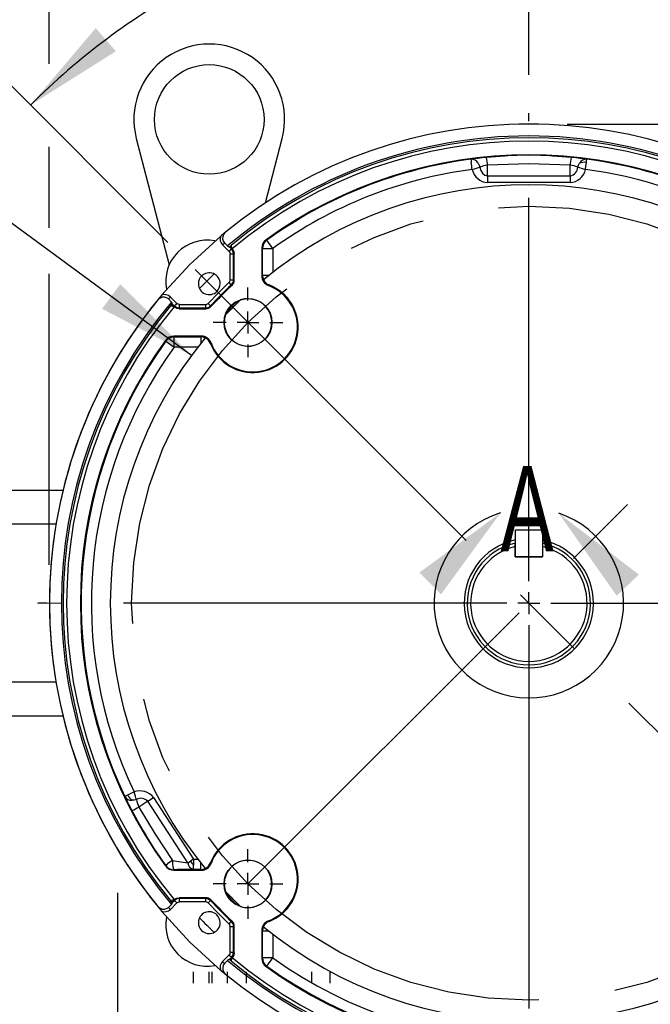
# Model space of a CAD drawing. Header units: inches. Extents: x 0 to 77, y 0 to 59.5.
# Tile 13 of 22: x 56.1 to 61.8, y 17.2 to 26.2. Entities that reach past the tile are written whole.
import ezdxf

# ---------------------------------------------------------------- set-up
doc = ezdxf.new("R2010")
doc.units = ezdxf.units.IN
doc.header["$LTSCALE"] = 7
doc.header["$MEASUREMENT"] = 0
doc.linetypes.add('CENTERX2', pattern=[0.8, 0.5, -0.1, 0.1, -0.1])
doc.linetypes.add('HIDDEN', pattern=[0.075, 0.05, -0.025])
doc.layers.add('CENTER', color=40, linetype='CENTERX2')
doc.layers.add('HIDDEN', color=102, linetype='HIDDEN')
doc.layers.add('DIMENSIONS', color=140, linetype='Continuous', lineweight=25)
doc.layers.add('TEXT', color=140, linetype='Continuous', lineweight=25)
doc.styles.add('SLDTEXTSTYLE0', font='TXT', dxfattribs={"width": 0.7})
doc.dimstyles.new('SLDDIMSTYLE0', dxfattribs={"dimtxt": 0.518519, "dimasz": 0.91, "dimexe": 0, "dimexo": 0.0625, "dimgap": 0.12963, "dimtad": 0, "dimtih": 1, "dimtoh": 1, "dimrnd": 1e-09, "dimzin": 12, "dimdsep": 46, "dimtxsty": 'SLDTEXTSTYLE0', "dimsah": 1, "dimcen": 0, "dimadec": 0, "dimazin": 3, "dimtfac": 1, "dimtofl": 0, "dimtmove": 0, "dimatfit": 3, "dimfxl": 0, "dimfrac": 2, "dimtolj": 1, "dimtzin": 12, "dimarcsym": 0})
doc.dimstyles.new('SLDDIMSTYLE1', dxfattribs={"dimtxt": 0.518519, "dimasz": 0.91, "dimexe": 0, "dimexo": 0.0625, "dimgap": 0.12963, "dimtad": 0, "dimtih": 1, "dimtoh": 1, "dimrnd": 1e-09, "dimdsep": 46, "dimtxsty": 'SLDTEXTSTYLE0', "dimsah": 1, "dimcen": 0.09, "dimadec": 0, "dimazin": 2, "dimtfac": 1, "dimtmove": 0, "dimatfit": 0, "dimfxl": 0, "dimfrac": 2, "dimtolj": 1, "dimtzin": 12, "dimarcsym": 0})
doc.dimstyles.new('SLDDIMSTYLE2', dxfattribs={"dimtxt": 0.518519, "dimasz": 0.91, "dimexe": 0, "dimexo": 0.0625, "dimgap": 0.12963, "dimtad": 0, "dimtih": 1, "dimtoh": 1, "dimrnd": 1e-09, "dimzin": 12, "dimdsep": 46, "dimtxsty": 'SLDTEXTSTYLE0', "dimsah": 1, "dimcen": 0.09, "dimadec": 0, "dimazin": 3, "dimtfac": 1, "dimtofl": 0, "dimtmove": 0, "dimatfit": 3, "dimfxl": 0, "dimfrac": 2, "dimtolj": 1, "dimtzin": 12, "dimarcsym": 0})
doc.dimstyles.new('SLDDIMSTYLE3', dxfattribs={"dimtxt": 0.518519, "dimasz": 0.91, "dimexe": 0, "dimexo": 0.0625, "dimgap": 0.12963, "dimtad": 0, "dimtih": 1, "dimtoh": 1, "dimdec": 4, "dimlfac": 7, "dimzin": 12, "dimdsep": 46, "dimtxsty": 'SLDTEXTSTYLE0', "dimsah": 1, "dimcen": 0.09, "dimadec": 0, "dimazin": 3, "dimtfac": 1, "dimtdec": 0, "dimtofl": 0, "dimtmove": 0, "dimatfit": 3, "dimfxl": 0, "dimfrac": 2, "dimtolj": 1, "dimtzin": 12, "dimarcsym": 0})
doc.dimstyles.new('SLDDIMSTYLE4', dxfattribs={"dimtxt": 0.518519, "dimasz": 0.91, "dimexe": 0, "dimexo": 0.0625, "dimgap": 0.12963, "dimtad": 0, "dimtih": 1, "dimtoh": 1, "dimrnd": 1e-09, "dimzin": 12, "dimdsep": 46, "dimtxsty": 'SLDTEXTSTYLE0', "dimsah": 1, "dimcen": 0.09, "dimadec": 0, "dimazin": 3, "dimtfac": 1, "dimtmove": 0, "dimatfit": 0, "dimfxl": 0, "dimfrac": 2, "dimtolj": 1, "dimtzin": 12, "dimarcsym": 0})
doc.dimstyles.new('SLDDIMSTYLE5', dxfattribs={"dimtxt": 0.518519, "dimasz": 0.91, "dimexe": 0, "dimexo": 0.0625, "dimgap": 0.12963, "dimtad": 0, "dimtih": 1, "dimtoh": 1, "dimrnd": 1e-09, "dimzin": 12, "dimdsep": 46, "dimtxsty": 'SLDTEXTSTYLE0', "dimsah": 1, "dimcen": 0, "dimadec": 0, "dimazin": 3, "dimtfac": 1, "dimtofl": 0, "dimtmove": 0, "dimatfit": 3, "dimfxl": 0, "dimfrac": 2, "dimtolj": 1, "dimtzin": 12, "dimarcsym": 0})

# ---------------------------------------------------------------- blocks, each defined once
blk = doc.blocks.new('_D')
at = {"layer": 'DIMENSIONS'}
for p, q in [((66.2958, 22.8158), (66.1216, 22.8158)), ((66.1216, 22.8158), (66.1216, 21.9912)), ((68.2683, 22.8158), (68.4425, 22.8158)), ((68.4425, 22.8158), (68.4425, 21.9912)), ((64.2296, 21.7839), (65.2694, 22.0625)), ((65.2694, 22.0625), (65.5099, 22.0625)), ((66.1216, 21.9912), (66.2958, 21.9912)), ((68.4425, 21.9912), (68.2683, 21.9912))]:
    blk.add_line(p, q, dxfattribs=at)
blk.add_solid([(64.2296, 21.7839), (65.1448, 21.8842), (65.0723, 22.1547)], dxfattribs=at)
at = {"layer": 'DIMENSIONS', "char_height": 0.51852, "attachment_point": 1, "style": 'SLDTEXTSTYLE0'}
for s, insert in [('%%c', (66.1198, 23.6003)), ('7.25', (66.9032, 23.6003)), ('184.2', (66.2958, 22.6596)), ('B.C.', (66.5655, 21.7189))]:
    blk.add_mtext(s, dxfattribs=dict(at, insert=insert))
blk = doc.blocks.new('_D_1')
at = {"layer": 'DIMENSIONS'}
for p, q in [((69.2813, 27.7655), (69.1072, 27.7655)), ((69.1072, 27.7655), (69.1072, 26.9409)), ((70.8225, 27.7655), (70.9967, 27.7655)), ((70.9967, 27.7655), (70.9967, 26.9409)), ((71.758, 27.7665), (72.4361, 27.7665)), ((72.4361, 27.7665), (72.4361, 25.9507)), ((69.1072, 26.9409), (69.2813, 26.9409)), ((70.9967, 26.9409), (70.8225, 26.9409)), ((64.8281, 25.9507), (73.3111, 25.9507)), ((61.0781, 25.2204), (73.3111, 25.2204)), ((72.4361, 25.2204), (72.4361, 23.4704))]:
    blk.add_line(p, q, dxfattribs=at)
for points in [[(72.4361, 25.9507), (72.5761, 26.8607), (72.2961, 26.8607)], [(72.4361, 25.2204), (72.2961, 24.3104), (72.5761, 24.3104)]]:
    blk.add_solid(points, dxfattribs=at)
at = {"layer": 'DIMENSIONS', "char_height": 0.51852, "attachment_point": 1, "style": 'SLDTEXTSTYLE0'}
for s, insert in [('0.73', (69.2813, 28.55)), ('18.6', (69.2813, 27.6093))]:
    blk.add_mtext(s, dxfattribs=dict(at, insert=insert))
blk = doc.blocks.new('_D_2')
at = {"layer": 'DIMENSIONS'}
for p, q in [((56.3511, 31.6404), (56.3511, 34.5573)), ((65.1031, 26.1607), (65.1031, 34.5573)), ((56.3511, 33.6823), (59.0378, 33.6823)), ((59.7408, 33.6812), (59.5666, 33.6812)), ((59.5666, 33.6812), (59.5666, 32.8566)), ((61.7134, 33.6812), (61.8876, 33.6812)), ((61.8876, 33.6812), (61.8876, 32.8566)), ((65.1031, 33.6823), (62.4164, 33.6823)), ((59.5666, 32.8566), (59.7408, 32.8566)), ((61.8876, 32.8566), (61.7134, 32.8566)), ((56.3511, 29.7602), (56.3511, 31.2204)), ((56.3511, 25.7685), (56.3511, 29.3402)), ((65.1031, 25.4304), (65.1031, 25.7407)), ((56.3511, 24.2712), (56.3511, 25.0127)), ((65.1031, 23.8811), (65.1031, 25.0104)), ((56.3511, 21.1957), (56.3511, 23.8512)), ((65.1031, 22.228), (65.1031, 23.4611)), ((65.1031, 21.1957), (65.1031, 21.808))]:
    blk.add_line(p, q, dxfattribs=at)
for points in [[(56.3511, 33.6823), (57.2611, 33.5423), (57.2611, 33.8223)], [(65.1031, 33.6823), (64.1931, 33.8223), (64.1931, 33.5423)]]:
    blk.add_solid(points, dxfattribs=at)
at = {"layer": 'DIMENSIONS', "char_height": 0.51852, "attachment_point": 1, "style": 'SLDTEXTSTYLE0'}
for s, insert in [('8.75', (59.9565, 34.4658)), ('222.3', (59.7408, 33.525))]:
    blk.add_mtext(s, dxfattribs=dict(at, insert=insert))
blk = doc.blocks.new('_D_3')
at = {"layer": 'DIMENSIONS'}
for p, q in [((60.7281, 25.6704), (60.7281, 28.1525)), ((57.4345, 24.1393), (55.5614, 26.0124))]:
    blk.add_line(p, q, dxfattribs=at)
for start, end in [(90, 106.6788), (118.57839, 135)]:
    blk.add_arc((60.7281, 20.8457), 6.4318, start, end, dxfattribs=at)
for points in [[(60.7281, 27.2775), (59.8105, 27.3533), (59.8302, 27.074)], [(56.1801, 25.3937), (56.959, 25.8847), (56.7754, 26.0961)]]:
    blk.add_solid(points, dxfattribs=at)
at = {"layer": 'DIMENSIONS', "insert": (57.6514, 27.044), "char_height": 0.51852, "attachment_point": 1, "style": 'SLDTEXTSTYLE0'}
blk.add_mtext('45°', dxfattribs=at)
blk = doc.blocks.new('_D_4')
at = {"layer": 'DIMENSIONS'}
for p, q in [((51.2627, 20.8457), (51.2627, 22.5957)), ((55.9034, 20.8457), (50.3877, 20.8457)), ((50.4921, 19.7796), (50.3179, 19.7796)), ((50.3179, 19.7796), (50.3179, 18.955)), ((52.0333, 19.7796), (52.2075, 19.7796)), ((52.2075, 19.7796), (52.2075, 18.955)), ((50.3179, 18.955), (50.4921, 18.955)), ((52.2075, 18.955), (52.0333, 18.955)), ((53.3405, 18.7157), (50.3877, 18.7157)), ((51.2627, 18.7157), (51.2627, 16.9657))]:
    blk.add_line(p, q, dxfattribs=at)
for points in [[(51.2627, 20.8457), (51.4027, 21.7557), (51.1227, 21.7557)], [(51.2627, 18.7157), (51.1227, 17.8057), (51.4027, 17.8057)]]:
    blk.add_solid(points, dxfattribs=at)
at = {"layer": 'DIMENSIONS', "char_height": 0.51852, "attachment_point": 1, "style": 'SLDTEXTSTYLE0'}
for s, insert in [('2.13', (50.4921, 20.5641)), ('54.1', (50.4921, 19.6234))]:
    blk.add_mtext(s, dxfattribs=dict(at, insert=insert))
blk = doc.blocks.new('_D_5')
at = {"layer": 'DIMENSIONS'}
for p, q in [((49.6336, 26.9104), (49.4594, 26.9104)), ((49.4594, 26.9104), (49.4594, 26.0858)), ((51.6061, 26.9104), (51.7803, 26.9104)), ((51.7803, 26.9104), (51.7803, 26.0858)), ((52.4728, 26.9104), (51.9545, 26.9104)), ((57.6496, 23.1073), (52.4728, 26.9104)), ((49.4594, 26.0858), (49.6336, 26.0858)), ((51.7803, 26.0858), (51.6061, 26.0858))]:
    blk.add_line(p, q, dxfattribs=at)
blk.add_solid([(57.6496, 23.1073), (56.9991, 23.7589), (56.8333, 23.5333)], dxfattribs=at)
at = {"layer": 'DIMENSIONS', "char_height": 0.51852, "attachment_point": 1, "style": 'SLDTEXTSTYLE0'}
for s, insert in [('%%c', (49.4576, 27.695)), ('7.64', (50.2409, 27.695)), ('194.1', (49.6336, 26.7542))]:
    blk.add_mtext(s, dxfattribs=dict(at, insert=insert))
blk = doc.blocks.new('_D_8')
at = {"layer": 'DIMENSIONS'}
for p, q in [((61.0781, 25.2204), (73.3495, 25.2204)), ((72.4745, 25.2204), (72.4745, 21.7773)), ((71.4882, 20.8344), (71.3141, 20.8344)), ((71.3141, 20.8344), (71.3141, 20.0099)), ((73.4608, 20.8344), (73.635, 20.8344)), ((73.635, 20.8344), (73.635, 20.0099)), ((71.3141, 20.0099), (71.4882, 20.0099)), ((73.635, 20.0099), (73.4608, 20.0099)), ((72.4745, 16.4507), (72.4745, 19.8937)), ((65.1642, 16.4507), (73.3495, 16.4507))]:
    blk.add_line(p, q, dxfattribs=at)
for points in [[(72.4745, 25.2204), (72.3345, 24.3104), (72.6145, 24.3104)], [(72.4745, 16.4507), (72.6145, 17.3607), (72.3345, 17.3607)]]:
    blk.add_solid(points, dxfattribs=at)
at = {"layer": 'DIMENSIONS', "char_height": 0.51852, "attachment_point": 1, "style": 'SLDTEXTSTYLE0'}
for s, insert in [('8.77', (71.7039, 21.619)), ('222.7', (71.4882, 20.6783))]:
    blk.add_mtext(s, dxfattribs=dict(at, insert=insert))
blk = doc.blocks.new('_D_13')
at = {"layer": 'DIMENSIONS'}
for p, q in [((53.114, 28.8615), (53.114, 32.3054)), ((60.7281, 25.6704), (60.7281, 32.3054)), ((53.114, 31.4304), (56.4908, 31.4304)), ((57.1938, 31.4293), (57.0196, 31.4293)), ((57.0196, 31.4293), (57.0196, 30.6047)), ((59.1663, 31.4293), (59.3405, 31.4293)), ((59.3405, 31.4293), (59.3405, 30.6047)), ((60.7281, 31.4304), (59.8693, 31.4304)), ((57.0196, 30.6047), (57.1938, 30.6047)), ((59.3405, 30.6047), (59.1663, 30.6047)), ((53.114, 26.6493), (53.114, 28.4415)), ((53.114, 22.3453), (53.114, 26.2293))]:
    blk.add_line(p, q, dxfattribs=at)
for points in [[(53.114, 31.4304), (54.024, 31.2904), (54.024, 31.5704)], [(60.7281, 31.4304), (59.8181, 31.5704), (59.8181, 31.2904)]]:
    blk.add_solid(points, dxfattribs=at)
at = {"layer": 'DIMENSIONS', "char_height": 0.51852, "attachment_point": 1, "style": 'SLDTEXTSTYLE0'}
for s, insert in [('7.61', (57.4094, 32.2138)), ('193.4', (57.1938, 31.2731))]:
    blk.add_mtext(s, dxfattribs=dict(at, insert=insert))
blk = doc.blocks.new('_D_14')
at = {"layer": 'DIMENSIONS'}
for p, q in [((54.4586, 25.6616), (54.4586, 30.4252)), ((60.7281, 25.6704), (60.7281, 30.4252)), ((54.4586, 29.5502), (56.4908, 29.5502)), ((57.1938, 29.5491), (57.0196, 29.5491)), ((57.0196, 29.5491), (57.0196, 28.7245)), ((59.1663, 29.5491), (59.3405, 29.5491)), ((59.3405, 29.5491), (59.3405, 28.7245)), ((60.7281, 29.5502), (59.8693, 29.5502)), ((57.0196, 28.7245), (57.1938, 28.7245)), ((59.3405, 28.7245), (59.1663, 28.7245)), ((54.4586, 23.9733), (54.4586, 25.2416))]:
    blk.add_line(p, q, dxfattribs=at)
for points in [[(54.4586, 29.5502), (55.3686, 29.4102), (55.3686, 29.6902)], [(60.7281, 29.5502), (59.8181, 29.6902), (59.8181, 29.4102)]]:
    blk.add_solid(points, dxfattribs=at)
at = {"layer": 'DIMENSIONS', "char_height": 0.51852, "attachment_point": 1, "style": 'SLDTEXTSTYLE0'}
for s, insert in [('6.27', (57.4094, 30.3336)), ('159.2', (57.1938, 29.3929))]:
    blk.add_mtext(s, dxfattribs=dict(at, insert=insert))
blk = doc.blocks.new('SW_CENTERMARKSYMBOL_0')
at = {"layer": 'CENTER', "color": 0}
for p, q in [((0, 0.2), (0, 0.3184)), ((0, 0), (0, 0.1)), ((-0.2, 0), (-0.3184, 0)), ((0, 0), (-0.1, 0)), ((0, 0), (0, -0.1)), ((0, 0), (0.1, 0)), ((0.2, 0), (0.3184, 0)), ((0, -0.2), (0, -0.3184))]:
    blk.add_line(p, q, dxfattribs=at)
blk = doc.blocks.new('SW_CENTERMARKSYMBOL_2')
at = {"layer": 'CENTER', "color": 0}
for p, q in [((0, 0.2), (0, 4.4747)), ((0, 0), (0, 0.1)), ((-0.2, 0), (-4.4747, 0)), ((0, 0), (-0.1, 0)), ((0, 0), (0, -0.1)), ((0, 0), (0.1, 0)), ((0.2, 0), (4.4747, 0)), ((0, -0.2), (0, -4.4747))]:
    blk.add_line(p, q, dxfattribs=at)
blk = doc.blocks.new('SW_CENTERMARKSYMBOL_4')
at = {"layer": 'CENTER', "color": 0}
for p, q in [((0, 0.2), (0, 0.3184)), ((0, 0), (0, 0.1)), ((-0.2, 0), (-0.3184, 0)), ((0, 0), (-0.1, 0)), ((0, 0), (0, -0.1)), ((0, 0), (0.1, 0)), ((0.2, 0), (0.3184, 0)), ((0, -0.2), (0, -0.3184))]:
    blk.add_line(p, q, dxfattribs=at)

msp = doc.modelspace()

# ---------------------------------------------------------------- linework, layer by layer
for p, q in [((57.145486, 25.089134), (57.445986, 23.935156)), ((58.323897, 24.500889), (58.477079, 25.089134)), ((60.508308, 24.92838), (60.342302, 24.916263)), ((60.342302, 24.916263), (60.342652, 24.914602)), ((61.113893, 24.916263), (60.947889, 24.928375)), ((61.113893, 24.916263), (61.113542, 24.914596)), ((60.351168, 24.747414), (61.105025, 24.747414)), ((60.351168, 24.747414), (60.351168, 24.685324)), ((61.105027, 24.685324), (60.351168, 24.685324)), ((57.958762, 24.232201), (57.958251, 24.232223)), ((57.932854, 24.11697), (57.992071, 24.057753)), ((57.950731, 24.134781), (57.978313, 24.107204)), ((57.994043, 24.09953), (57.994084, 24.099565)), ((57.994084, 24.099565), (57.994745, 24.10012)), ((58.013984, 24.079666), (57.994084, 24.099565)), ((57.994745, 24.10012), (58.00595, 24.109499)), ((58.01492, 24.079946), (57.994745, 24.10012)), ((58.00595, 24.109499), (58.013241, 24.115565)), ((58.33583, 24.159361), (58.329261, 24.162641)), ((58.390833, 24.083173), (58.33583, 24.159361)), ((57.992071, 24.057753), (58.013984, 24.079666)), ((58.001441, 24.035133), (58.03243, 24.035133)), ((58.001441, 23.796372), (58.001441, 24.035133)), ((58.013984, 24.079666), (58.014919, 24.079946)), ((58.014919, 24.079946), (58.019539, 24.074768)), ((58.019539, 24.074768), (58.026833, 24.075615)), ((58.026833, 24.075615), (58.022246, 24.08272)), ((58.03243, 24.035133), (58.039312, 24.037984)), ((58.03243, 23.796372), (58.03243, 24.035133)), ((58.039312, 23.793383), (58.039312, 24.037984)), ((58.296866, 24.083173), (58.290359, 24.086499)), ((58.290359, 24.086499), (58.290359, 23.834085)), ((58.296866, 23.838579), (58.296866, 24.083173)), ((58.296866, 24.083173), (58.390833, 24.083173)), ((58.390833, 24.083173), (58.390833, 23.867217)), ((58.290359, 23.834085), (58.296866, 23.838579)), ((57.991298, 23.773005), (58.012462, 23.750368)), ((58.03243, 23.796372), (58.001441, 23.796372)), ((58.01931, 23.747347), (58.012462, 23.750368)), ((58.039312, 23.793383), (58.03243, 23.796372)), ((58.357171, 23.750847), (58.351448, 23.746057)), ((57.34157, 23.615542), (57.341592, 23.615031)), ((57.46659, 23.595481), (57.438986, 23.623086)), ((57.51604, 23.581722), (57.456823, 23.640938)), ((57.458227, 23.560552), (57.464294, 23.567842)), ((57.464294, 23.567842), (57.473673, 23.579048)), ((57.473673, 23.579048), (57.474228, 23.579708)), ((57.494003, 23.558718), (57.473673, 23.579048)), ((57.474228, 23.579708), (57.474262, 23.57975)), ((57.474228, 23.579708), (57.494127, 23.559809)), ((57.494002, 23.558719), (57.494127, 23.559809)), ((57.499024, 23.554254), (57.494002, 23.558719)), ((57.498178, 23.54696), (57.499024, 23.554254)), ((57.53866, 23.541363), (57.53866, 23.572352)), ((57.53866, 23.572352), (57.777421, 23.572352)), ((57.777421, 23.572352), (57.777421, 23.541363)), ((57.823425, 23.561331), (57.800788, 23.582495)), ((57.823425, 23.561331), (57.826445, 23.554483)), ((57.491073, 23.551547), (57.498178, 23.54696)), ((57.535809, 23.534481), (57.53866, 23.541363)), ((57.535809, 23.534481), (57.780409, 23.534481)), ((57.53866, 23.541363), (57.777421, 23.541363)), ((57.777421, 23.541363), (57.780409, 23.534481)), ((57.487294, 23.283433), (57.49062, 23.276927)), ((57.739708, 23.283433), (57.487294, 23.283433)), ((57.735214, 23.276927), (57.739708, 23.283433)), ((57.411152, 23.244532), (57.414432, 23.237963)), ((57.414432, 23.237963), (57.49062, 23.182959)), ((57.49062, 23.276927), (57.735214, 23.276927)), ((57.49062, 23.182959), (57.49062, 23.276927)), ((57.735214, 23.276927), (57.735214, 23.21952)), ((57.827735, 23.222345), (57.822945, 23.216622)), ((57.706576, 23.182959), (57.49062, 23.182959)), ((56.476072, 21.875695), (55.803098, 21.875695)), ((56.41275, 21.565695), (55.803098, 21.565695)), ((60.605617, 21.269195), (60.605617, 21.516675)), ((60.605617, 21.516675), (60.853098, 21.516675)), ((60.853098, 21.516675), (60.853098, 21.269195)), ((60.603098, 21.362287), (60.603098, 21.39413)), ((60.603098, 21.269195), (60.603098, 21.362287)), ((60.853098, 21.362287), (60.853098, 21.269195)), ((60.603098, 21.269195), (60.853098, 21.269195)), ((60.853098, 21.269195), (60.605617, 21.269195)), ((56.41275, 20.125695), (55.803098, 20.125695)), ((56.476072, 19.815695), (55.803098, 19.815695)), ((57.25055, 19.036786), (57.302623, 19.070602)), ((57.302623, 19.070602), (57.667702, 18.508431)), ((57.615626, 18.474624), (57.25055, 19.036786)), ((57.104113, 18.95226), (57.105703, 18.952873)), ((57.413468, 18.451502), (57.411152, 18.446858)), ((57.615626, 18.474624), (57.639871, 18.490365)), ((57.667702, 18.508431), (57.639879, 18.490362)), ((57.667702, 18.508431), (57.706576, 18.508431)), ((57.822945, 18.474768), (57.827735, 18.469045)), ((57.489643, 18.412554), (57.487294, 18.407957)), ((57.487294, 18.407957), (57.739708, 18.407957)), ((57.517885, 18.41276), (57.489643, 18.412554)), ((57.735214, 18.414463), (57.667702, 18.414463)), ((57.739708, 18.407957), (57.735214, 18.414463)), ((57.34157, 18.075848), (57.341592, 18.076359)), ((57.466589, 18.095911), (57.439011, 18.06833)), ((57.456823, 18.050452), (57.51604, 18.109669)), ((57.464294, 18.123548), (57.458227, 18.130838)), ((57.473673, 18.112342), (57.464294, 18.123548)), ((57.493847, 18.132517), (57.473673, 18.112342)), ((57.474228, 18.111682), (57.473673, 18.112342)), ((57.474228, 18.111682), (57.494127, 18.131581)), ((57.474262, 18.11164), (57.474228, 18.111682)), ((57.498178, 18.14443), (57.491073, 18.139843)), ((57.493847, 18.132516), (57.499024, 18.137136)), ((57.494127, 18.131581), (57.493847, 18.132516)), ((57.51604, 18.109668), (57.494127, 18.131581)), ((57.499024, 18.137136), (57.498178, 18.14443)), ((57.780409, 18.156909), (57.535809, 18.156909)), ((57.53866, 18.150027), (57.535809, 18.156909)), ((57.777421, 18.150027), (57.53866, 18.150027)), ((57.53866, 18.119038), (57.53866, 18.150027)), ((57.777421, 18.119038), (57.53866, 18.119038)), ((57.780409, 18.156909), (57.777421, 18.150027)), ((57.777421, 18.150027), (57.777421, 18.119038)), ((57.800788, 18.108895), (57.823425, 18.130059)), ((57.826445, 18.136907), (57.823425, 18.130059)), ((58.012462, 17.941022), (57.991298, 17.918385)), ((58.001441, 17.895018), (58.03243, 17.895018)), ((58.001441, 17.656257), (58.001441, 17.895018)), ((58.012462, 17.941022), (58.01931, 17.944043)), ((58.03243, 17.895018), (58.039312, 17.898007)), ((58.03243, 17.656257), (58.03243, 17.895018)), ((58.039312, 17.653406), (58.039312, 17.898007)), ((58.351448, 17.945333), (58.357171, 17.940543)), ((58.296866, 17.852811), (58.290359, 17.857305)), ((58.290359, 17.857305), (58.290359, 17.604891)), ((58.296866, 17.608217), (58.296866, 17.852811)), ((58.296866, 17.852811), (58.354272, 17.852811)), ((58.390833, 17.824173), (58.390833, 17.608217)), ((57.992071, 17.633637), (57.932854, 17.57442)), ((58.03243, 17.656257), (58.001441, 17.656257)), ((58.039312, 17.653406), (58.03243, 17.656257)), ((57.978312, 17.584187), (57.950707, 17.556584)), ((57.994084, 17.591825), (57.994043, 17.59186)), ((57.994084, 17.591825), (58.013984, 17.611724)), ((57.994745, 17.59127), (57.994084, 17.591825)), ((58.015075, 17.6116), (57.994745, 17.59127)), ((58.00595, 17.581891), (57.994745, 17.59127)), ((58.013241, 17.575825), (58.00595, 17.581891)), ((58.015074, 17.611599), (58.013984, 17.611724)), ((58.019539, 17.616622), (58.015073, 17.6116)), ((58.026833, 17.615775), (58.019539, 17.616622)), ((58.022246, 17.60867), (58.026833, 17.615775)), ((58.290359, 17.604891), (58.296866, 17.608217)), ((58.390833, 17.608217), (58.296866, 17.608217)), ((58.329261, 17.528749), (58.33583, 17.532029)), ((58.33583, 17.532029), (58.390833, 17.608217)), ((57.958251, 17.459167), (57.958762, 17.459189))]:
    msp.add_line(p, q)
at = {"color": 179, "linetype": 'Continuous', "lineweight": 18}
msp.add_line((56.243005, 20.845695), (56.459212, 20.845695), dxfattribs=at)
at = {"flags": 128}
for points in [[(60.258585, 24.90687), (60.226959, 24.902556), (60.199095, 24.898284)], [(61.257098, 24.898285), (61.229193, 24.902562), (61.197569, 24.906875)], [(60.211256, 24.805113), (60.230897, 24.811229), (60.250043, 24.817191), (60.267213, 24.822538), (60.281213, 24.826898)], [(60.26562, 24.862343), (60.275049, 24.845038), (60.281213, 24.826898)], [(60.281213, 24.826898), (60.290793, 24.796076), (60.305915, 24.770728), (60.326661, 24.753565), (60.338648, 24.748976), (60.351168, 24.747414)], [(61.105019, 24.843544), (60.727951, 24.856076), (60.351167, 24.843543)], [(60.351168, 24.747414), (60.351168, 24.792404), (60.351167, 24.843543)], [(61.105025, 24.747414), (61.105022, 24.792404), (61.105019, 24.843544)], [(61.174981, 24.826898), (61.181145, 24.845038), (61.190574, 24.862343)], [(61.174982, 24.826898), (61.188982, 24.822538), (61.206151, 24.81719), (61.225298, 24.811227), (61.244939, 24.805111)], [(61.244939, 24.805111), (61.249489, 24.84021), (61.253027, 24.866804), (61.253349, 24.869304), (61.253424, 24.869926), (61.253442, 24.870086), (61.253445, 24.870128), (61.253445, 24.870143), (61.253445, 24.870145)], [(61.105025, 24.747414), (61.105026, 24.718505), (61.105027, 24.685324)], [(57.376023, 23.65714), (57.634505, 23.939287), (57.916652, 24.197769)], [(57.958251, 24.232223), (57.94916, 24.222733), (57.942203, 24.211424)], [(57.942203, 24.211424), (57.949361, 24.222705), (57.958762, 24.232201)], [(58.00595, 24.109499), (58.009014, 24.094093), (58.0152, 24.080226)], [(58.022246, 24.08272), (58.015411, 24.098859), (58.013241, 24.115565)], [(57.992071, 24.057753), (57.999006, 24.047375), (58.001441, 24.035133)], [(58.03243, 24.035133), (58.027635, 24.059232), (58.013984, 24.079666)], [(58.026833, 24.075615), (58.036192, 24.057834), (58.039312, 24.037984)], [(58.354272, 23.838578), (58.342292, 23.838578), (58.331306, 23.838578), (58.321537, 23.838578), (58.313185, 23.838578), (58.306422, 23.838578), (58.301385, 23.838578), (58.298178, 23.838578), (58.296866, 23.838579)], [(57.800788, 23.582495), (57.894441, 23.679351), (57.991298, 23.773005)], [(57.362369, 23.63159), (57.35106, 23.624633), (57.34157, 23.615542)], [(57.341592, 23.615031), (57.351088, 23.624432), (57.362369, 23.63159)], [(57.456823, 23.640938), (57.452006, 23.636118), (57.447134, 23.631242), (57.442648, 23.626752), (57.438986, 23.623086)], [(57.458227, 23.560552), (57.474934, 23.558382), (57.491073, 23.551547)], [(57.493756, 23.55847), (57.479582, 23.564816), (57.464294, 23.567842)], [(57.494127, 23.559809), (57.495828, 23.561509), (57.497898, 23.563579), (57.500744, 23.566426), (57.504216, 23.569898), (57.508088, 23.57377), (57.51604, 23.581722)], [(57.494127, 23.559809), (57.514551, 23.546162), (57.53866, 23.541363)], [(57.53866, 23.572352), (57.526418, 23.574787), (57.51604, 23.581722)], [(57.535809, 23.534481), (57.515959, 23.537601), (57.498178, 23.54696)], [(57.041196, 19.082153), (57.052807, 19.05642), (57.066413, 19.027549)], [(57.125963, 19.122703), (57.094046, 19.107402), (57.069815, 19.095884), (57.067543, 19.094793), (57.06698, 19.094518), (57.066837, 19.094445), (57.0668, 19.094425), (57.066787, 19.094417), (57.066785, 19.094415)], [(57.145789, 19.052166), (57.141822, 19.066281), (57.136956, 19.083593), (57.131529, 19.102899), (57.125963, 19.122703)], [(57.14579, 19.052164), (57.127219, 19.047454), (57.10757, 19.045937)], [(57.25055, 19.036786), (57.212821, 19.012279), (57.169933, 18.984423)], [(57.169933, 18.984423), (57.317175, 18.735939), (57.475444, 18.497298)], [(57.104113, 18.95226), (57.170079, 18.830918), (57.207896, 18.767003)], [(57.413467, 18.451501), (57.41835, 18.455382), (57.43144, 18.465146)], [(57.475445, 18.497298), (57.451235, 18.479681), (57.431447, 18.46515)], [(57.475444, 18.497298), (57.55185, 18.484644), (57.615626, 18.474624)], [(57.667702, 18.508431), (57.667702, 18.501319), (57.667702, 18.494248), (57.667702, 18.487259), (57.667702, 18.480391), (57.667702, 18.473683), (57.667702, 18.467175), (57.667702, 18.460903), (57.667702, 18.454904)], [(57.667702, 18.414463), (57.667702, 18.415397), (57.667702, 18.417611), (57.667702, 18.421075), (57.667702, 18.42574), (57.667702, 18.431542), (57.667702, 18.438402), (57.667702, 18.446225), (57.667702, 18.454904)], [(57.735214, 18.414463), (57.735214, 18.415775), (57.735214, 18.418982), (57.735214, 18.424019), (57.735214, 18.430782), (57.735214, 18.439134), (57.735214, 18.448903), (57.735214, 18.45989), (57.735214, 18.471869)], [(57.482862, 18.424932), (57.48625, 18.415811), (57.489643, 18.412554)], [(57.667702, 18.414463), (57.586615, 18.413262), (57.517885, 18.41276)], [(57.34157, 18.075848), (57.35106, 18.066758), (57.362368, 18.0598)], [(57.362368, 18.0598), (57.351088, 18.066958), (57.341592, 18.076359)], [(57.491073, 18.139843), (57.474934, 18.133008), (57.458227, 18.130838)], [(57.464294, 18.123548), (57.4797, 18.126611), (57.493566, 18.132798)], [(57.53866, 18.150027), (57.514561, 18.145232), (57.494127, 18.131581)], [(57.498178, 18.14443), (57.515959, 18.153789), (57.535809, 18.156909)], [(57.51604, 18.109669), (57.526423, 18.116605), (57.53866, 18.119038)], [(57.991298, 17.918385), (57.894441, 18.012039), (57.800788, 18.108895)], [(57.916653, 17.493621), (57.634506, 17.752103), (57.376024, 18.03425)], [(58.001441, 17.656257), (57.999006, 17.644015), (57.992071, 17.633637)], [(58.013984, 17.611724), (58.012283, 17.613425), (58.010213, 17.615495), (58.007367, 17.618341), (58.003895, 17.621813), (58.000023, 17.625686), (57.992071, 17.633637)], [(58.013984, 17.611724), (58.027631, 17.632148), (58.03243, 17.656257)], [(58.039312, 17.653406), (58.036192, 17.633556), (58.026833, 17.615775)], [(57.932854, 17.57442), (57.937675, 17.569603), (57.942551, 17.564732), (57.947041, 17.560246), (57.950707, 17.556584)], [(58.015323, 17.611353), (58.008977, 17.59718), (58.00595, 17.581891)], [(58.013241, 17.575825), (58.015411, 17.592532), (58.022246, 17.60867)], [(57.942203, 17.479966), (57.94916, 17.468658), (57.958251, 17.459167)], [(57.958762, 17.459189), (57.949361, 17.468685), (57.942203, 17.479966)]]:
    msp.add_lwpolyline(points, dxfattribs=at)
for centre, radius in [((57.811282, 25.26251), 0.5), ((58.164836, 23.408957), 0.218376), ((58.164836, 18.282433), 0.218376)]:
    msp.add_circle(centre, radius)
for centre, radius, start, end in [((57.811282, 25.26251), 0.688, 345.4041065, 194.5958935), ((60.728098, 20.845695), 4.375, 50.7202083, 129.2797917), ((60.728098, 20.845695), 4.37466, 50.7252078, 129.2747922), ((60.728098, 20.845695), 4.266, 90, 130.1342994), ((60.728098, 20.845695), 4.25, 50.29836, 129.70164), ((60.728098, 20.845695), 4.266, 49.8656779, 90), ((60.728098, 20.845695), 4.219, 50.1075125, 129.8924875), ((60.728098, 20.845695), 4.093476, 54.1252971, 125.8747029), ((60.533266, 22.836411), 2.0886, 95.2459644, 97.5571082), ((59.454364, 24.772126), 0.899642, 4.5531222, 9.1122595), ((60.728061, 21.689531), 3.246296, 86.1171502, 93.8815202), ((61.999799, 24.772255), 0.897615, 170.8757148, 175.4447603), ((60.92292, 22.836364), 2.088647, 82.4439482, 84.7538948), ((60.728098, 20.845695), 4.08697, 97.4370271, 125.8270206), ((60.202806, 24.825615), 0.072764, 30.3147877, 92.9234054), ((75.502194, 26.88158), 15.431082, 187.3844239, 187.489735), ((52.603693, 23.843132), 7.668144, 7.2068357, 7.6968939), ((60.381221, 24.561916), 0.283227, 96.0914001, 110.6772337), ((61.074959, 24.561852), 0.283291, 69.3244035, 83.9088264), ((61.091341, 24.829986), 0.083698, 279.4094371, 357.8853269), ((61.253387, 24.82562), 0.07276, 87.0769361, 149.6874901), ((61.236299, 24.751097), 0.120277, 81.821089, 112.3439415), ((43.158165, 27.233274), 18.248933, 352.5596429, 352.6487333), ((60.728097, 20.845695), 4.08697, 54.1729751, 82.5630118), ((60.728109, 20.845699), 3.993005, 97.4372054, 125.8271874), ((60.360549, 24.837884), 0.152847, 192.3805002, 266.4813685), ((61.095687, 24.837835), 0.152797, 273.50432, 347.6330274), ((60.728091, 20.845698), 3.993004, 54.172878, 82.5628638), ((60.728098, 20.845695), 3.82, 50.6401592, 129.3598408), ((57.984182, 24.169286), 0.073291, 157.130955, 225.5463668), ((59.601776, 22.205566), 2.609313, 129.0404474, 130.2265164), ((57.996783, 24.178703), 0.063637, 149.056653, 223.6441195), ((57.789362, 23.784431), 0.375, 78.965462, 191.0361215), ((52.994279, 29.091664), 7.009787, 314.7912422, 314.9975345), ((57.996507, 24.12454), 0.025131, 223.6161259, 264.3721286), ((58.384324, 24.0865), 0.093964, 125.873636, 180.0010668), ((58.390901, 24.083138), 0.094036, 125.84812, 179.9789004), ((57.811282, 23.76251), 0.0995, 135, 180), ((60.728098, 20.845695), 4.157447, 133.6986076, 136.301982), ((57.811282, 23.76251), 0.0995, 360, 135), ((58.384322, 23.834081), 0.093962, 179.9977015, 249.5210505), ((58.390892, 23.838625), 0.094026, 180.0281091, 204.7591724), ((57.811282, 23.76251), 0.0995, 180, 315), ((58.20903, 23.364763), 0.41353, 200.9918497, 69.0081503), ((60.728098, 20.845695), 3.976406, 133.0736046, 136.9263956), ((60.728098, 20.845695), 3.969524, 133.0311771, 136.9688229), ((58.20903, 23.364763), 0.407024, 200.4812482, 69.5187518), ((57.811282, 23.76251), 0.0995, 315, 0), ((57.969522, 23.796341), 0.031919, 313.0186944, 0.0551186), ((57.96943, 23.796381), 0.063, 313.081979, 359.9917579), ((57.976333, 23.793384), 0.062979, 313.0315336, 359.9996435), ((58.390828, 23.838576), 0.093963, 204.7506798, 249.0104131), ((59.135034, 22.165161), 2.306539, 139.6956433, 141.0373994), ((57.404507, 23.58961), 0.073291, 44.4538553, 112.8694306), ((60.728098, 20.845695), 4.375, 140.7202083, 219.2797917), ((60.728098, 20.845695), 4.37466, 140.7252078, 180), ((60.728098, 20.845695), 4.266, 139.8656779, 220.1342994), ((60.728098, 20.845695), 4.25, 140.29836, 219.70164), ((57.395029, 23.576456), 0.064082, 46.689821, 120.6413818), ((57.448973, 23.577152), 0.025422, 5.8656406, 46.1358571), ((57.777451, 23.604272), 0.03192, 269.9458635, 316.9804717), ((57.777411, 23.604362), 0.063, 270.0082424, 316.9180063), ((57.78047, 23.597319), 0.062838, 269.9444809, 317.0243384), ((58.164836, 23.408957), 0.216832, 161.671475, 108.328525), ((60.728098, 20.845695), 3.82, 133.5399963, 136.4600037), ((58.164836, 23.408957), 0.211, 111.9149982, 158.0850017), ((60.728098, 20.845695), 4.219, 140.1075125, 219.8924875), ((57.487292, 23.189469), 0.093964, 89.9989331, 144.126364), ((57.739711, 23.189471), 0.093962, 20.4789496, 90.0022985), ((60.728098, 20.845695), 4.093476, 144.1252971, 215.8747029), ((60.728098, 20.845695), 4.08697, 144.1729776, 205.5630144), ((60.728098, 20.845695), 3.82, 140.6401592, 219.3598408), ((57.490655, 23.182892), 0.094036, 90.0210994, 144.15188), ((57.735168, 23.182901), 0.094026, 65.2408204, 89.9719969), ((57.735219, 23.182966), 0.093961, 20.9890821, 65.2498294), ((60.7281, 20.845694), 3.993005, 144.1729815, 205.5629403), ((60.728098, 20.845695), 0.59, 101.9813772, 270), ((60.728098, 20.845695), 0.59, 270, 77.7683663), ((60.728098, 20.845695), 0.5625, 102.8395884, 77.1604116), ((60.728098, 20.845695), 0.5315, 103.6024364, 76.3975636), ((60.728098, 20.845695), 4.37466, 180, 219.2747922), ((64.989637, 2.528228), 18.363282, 115.559664, 115.6481995), ((57.104159, 19.118618), 0.07276, 210.0769261, 272.6875392), ((57.175966, 19.144875), 0.120277, 204.8210315, 235.3439395), ((57.179263, 18.977875), 0.154324, 36.9315468, 110.2049534), ((57.188766, 18.980421), 0.083632, 42.3736519, 120.922755), ((58.952474, 19.92489), 2.088647, 205.4439484, 207.7538947), ((56.74239, 19.773675), 0.897614, 293.8757129, 298.4447607), ((57.422552, 19.112633), 0.283291, 192.3243955, 206.9088213), ((60.323807, 20.572521), 3.601222, 210.0901889, 216.0841063), ((58.20903, 18.326627), 0.41353, 290.9918497, 159.0081503), ((58.20903, 18.326627), 0.407024, 290.4812482, 159.5187518), ((57.487292, 18.501921), 0.093964, 215.873636, 270.0010669), ((57.489677, 18.50659), 0.094036, 215.8615611, 269.9795786), ((57.81945, 18.495993), 0.344007, 179.7825073, 191.9212615), ((57.68388, 18.481086), 0.06856, 185.4090349, 256.3512456), ((57.842853, 18.621025), 0.241401, 212.7726082, 223.4842383), ((57.739711, 18.501919), 0.093962, 269.9977014, 339.5210505), ((57.735217, 18.508426), 0.093963, 294.7507551, 339.0103337), ((58.164836, 18.282433), 0.216832, 251.6714747, 198.3285253), ((57.735168, 18.508489), 0.094026, 270.0281085, 294.7591811), ((60.728098, 20.845695), 3.82, 223.5399963, 226.4600037), ((58.164836, 18.282433), 0.211, 201.9149985, 248.0850015), ((59.368227, 19.719373), 2.609313, 219.0404474, 220.2265164), ((57.446805, 18.115299), 0.0277, 315.578158, 352.4100965), ((57.777411, 18.087028), 0.063, 43.081979, 89.9917579), ((57.777451, 18.087119), 0.031919, 43.0186944, 90.0551186), ((57.780409, 18.09393), 0.062979, 43.0315336, 89.9996435), ((60.728098, 20.845695), 3.976406, 223.0736046, 226.9263956), ((60.728098, 20.845695), 3.969524, 223.0311771, 226.9688229), ((57.395028, 18.114938), 0.064085, 239.3607873, 313.3401109), ((57.404507, 18.10178), 0.073291, 247.130955, 315.5463668), ((52.482146, 13.111894), 7.009762, 44.7912414, 44.9975348), ((57.811282, 17.92888), 0.0995, 45, 180), ((57.811282, 17.92888), 0.0995, 0, 45), ((57.789362, 17.906959), 0.375, 168.9638811, 281.0345405), ((57.811282, 17.92888), 0.0995, 180, 225), ((60.728098, 20.845695), 4.157447, 223.698018, 226.3013924), ((57.811282, 17.92888), 0.0995, 225, 0), ((57.969522, 17.895049), 0.031918, 359.9446998, 46.9816353), ((57.96943, 17.895009), 0.063, 0.0082424, 46.9180063), ((57.976333, 17.898006), 0.062979, 0.0003597, 46.9684596), ((58.384322, 17.857309), 0.093962, 110.4789496, 180.0022985), ((58.390892, 17.852765), 0.094026, 155.2408206, 179.9719969), ((58.390827, 17.852816), 0.093961, 110.9890821, 155.2498297), ((60.728098, 20.845695), 3.82, 230.6401592, 309.3598408), ((57.984183, 17.522104), 0.073291, 134.4538553, 202.8694306), ((57.997337, 17.512626), 0.064082, 136.689821, 210.6413818), ((57.996641, 17.566571), 0.025422, 95.8656406, 136.1358571), ((60.728098, 20.845695), 4.266, 229.8656779, 310.1342994), ((60.728098, 20.845695), 4.25, 230.29836, 309.70164), ((60.728098, 20.845695), 4.219, 230.1075125, 309.8924875), ((58.384324, 17.60489), 0.093964, 179.9989331, 234.126364), ((58.390901, 17.608252), 0.094036, 180.0210994, 234.15188), ((60.728098, 20.845695), 4.08697, 234.1729794, 305.8270206), ((60.728098, 20.845641), 3.992958, 234.1725228, 305.8274772), ((59.408632, 19.252631), 2.306539, 229.6956433, 231.0373994), ((60.728098, 20.845695), 4.375, 230.7202083, 309.2797917), ((60.728098, 20.845695), 4.37466, 230.7252078, 309.2747922), ((60.728098, 20.845695), 4.093476, 234.1252971, 305.8747029)]:
    msp.add_arc(centre, radius, start, end)
at = {"layer": 'CENTER'}
for p, q in [((57.681975, 23.891818), (63.774221, 17.799572)), ((58.164836, 18.282433), (63.29136, 23.408957)), ((56.978098, 14.700695), (56.978098, 18.575695))]:
    msp.add_line(p, q, dxfattribs=at)
msp.add_circle((60.728098, 20.845695), 3.625, dxfattribs=at)
at = {"layer": 'HIDDEN'}
for p, q in [((57.665598, 17.479695), (57.665598, 17.375695)), ((57.806098, 17.479695), (57.806098, 17.375695)), ((57.837598, 17.375695), (57.837598, 17.479695)), ((57.978098, 17.375695), (57.978098, 17.479695)), ((58.150098, 17.375695), (58.150098, 17.479695)), ((58.743598, 17.479695), (58.743598, 17.375695)), ((58.915598, 17.375695), (58.915598, 17.479695))]:
    msp.add_line(p, q, dxfattribs=at)
at = {"layer": 'TEXT'}
msp.add_arc((60.728098, 20.845695), 0.864708, 107.3916894, 71.6031022, dxfattribs=at)
for points in [[(60.469634, 21.670872), (59.728548, 21.124528), (59.927037, 20.927038)], [(61.000998, 21.66621), (61.530462, 20.912973), (61.732385, 21.10695)]]:
    msp.add_solid(points, dxfattribs=at)

# ---------------------------------------------------------------- block references
at = {"layer": 'CENTER'}
for name, p in [('SW_CENTERMARKSYMBOL_2', (60.728098, 20.845695)), ('SW_CENTERMARKSYMBOL_0', (58.164836, 23.408957)), ('SW_CENTERMARKSYMBOL_4', (58.164836, 18.282433))]:
    msp.add_blockref(name, p, dxfattribs=at)

# ---------------------------------------------------------------- texts
at = {"layer": 'TEXT', "insert": (60.469634, 22.09733), "char_height": 0.777778, "attachment_point": 1, "style": 'SLDTEXTSTYLE0'}
msp.add_mtext('A', dxfattribs=at)

# ---------------------------------------------------------------- dimensions: what is measured, and where the dimension line sits
at = {"layer": 'DIMENSIONS'}
for base, p1, p2, picture, middle in [((65.103098, 33.682298), (56.351108, 20.845695), (65.103098, 20.845695), '_D_2', (60.727103, 33.682298)), ((60.728098, 31.430365), (53.114037, 21.99535), (60.728098, 25.320355), '_D_13', (58.180023, 31.430365)), ((60.728098, 29.550188), (54.458567, 23.623283), (60.728098, 25.320355), '_D_14', (58.180023, 29.550188))]:
    dim = msp.add_linear_dim(base=base, p1=p1, p2=p2, dimstyle='SLDDIMSTYLE2', dxfattribs=at)
    dim.commit()
    dim.dimension.update_dxf_attribs({"geometry": picture, "text_midpoint": middle, "dimtype": 160})
for base, p1, p2, dimstyle, picture, middle in [((72.436138, 25.220355), (64.478098, 25.950695), (60.728098, 25.220355), 'SLDDIMSTYLE1', '_D_1', (72.436138, 27.766546)), ((72.474514, 25.220355), (64.814167, 16.450695), (60.728098, 25.220355), 'SLDDIMSTYLE2', '_D_8', (72.474514, 20.835525)), ((51.262698, 20.845695), (53.690501, 18.715695), (56.253438, 20.845695), 'SLDDIMSTYLE4', '_D_4', (51.262698, 19.780695))]:
    dim = msp.add_linear_dim(base=base, p1=p1, p2=p2, angle=90, dimstyle=dimstyle, dxfattribs=at)
    dim.commit()
    dim.dimension.update_dxf_attribs({"geometry": picture, "text_midpoint": middle, "dimtype": 160})
dim = msp.add_angular_dim_2l(base=(59.795245, 27.209524), line1=((60.728098, 25.320355), (60.728098, 16.371035)), line2=((57.681975, 23.891818), (63.774221, 17.799572)), dimstyle='SLDDIMSTYLE3', dxfattribs=at)
dim.commit()
dim.dimension.update_dxf_attribs({"geometry": '_D_3', "text_midpoint": (58.26674, 26.787938), "dimtype": 162})
dim = msp.add_diameter_dim_2p(p1=(63.806634, 18.584055), p2=(57.649561, 23.107335), dimstyle='SLDDIMSTYLE5', dxfattribs=at)
dim.commit()
dim.dimension.update_dxf_attribs({"geometry": '_D_5', "text_midpoint": (50.619829, 26.91043), "dimtype": 163})
dim = msp.add_diameter_dim_2p(p1=(57.226617, 19.907476), p2=(64.229579, 21.783914), text='<>\\PB.C.', dimstyle='SLDDIMSTYLE0', dxfattribs=at)
dim.commit()
dim.dimension.update_dxf_attribs({"geometry": '_D', "text_midpoint": (67.282073, 22.403519), "dimtype": 163})

doc.saveas('drawing.dxf')
